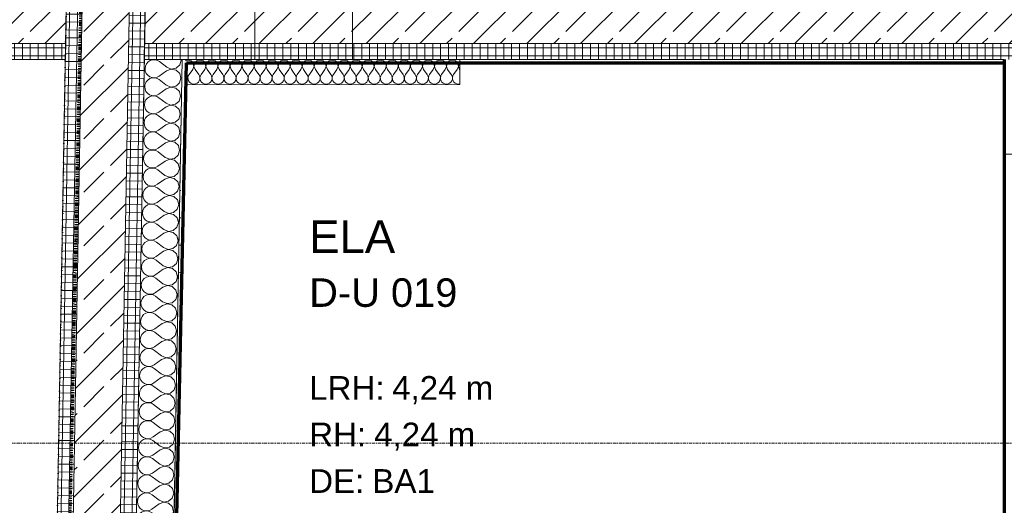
# Model space of a CAD drawing. Header units: millimetres. Extents: x 1523 to 73204, y -91281 to 10268.
# Tile 13 of 120: x 27416 to 30536, y -76298 to -74761. Entities that reach past the tile are written whole.
import ezdxf

# ---------------------------------------------------------------- set-up
doc = ezdxf.new("R2010")
doc.units = ezdxf.units.MM
for name, pattern in [('_Projekt 07 -  _  -  _  -  _  -', [7.5, 3.5, -2, 0, -2]), ('CAx_nichtHalbton', [20001.0584, 10000, -0.5292, 10000, -0.5292]), ('IMPORT-STRICHPUNKT _7_', [20, 10, -5, 0, -5]), ('Verdeckt 2x', [3.572, 2.3813, -1.1907])]:
    doc.linetypes.add(name, pattern=pattern)
for name, color, linetype, lineweight, true_color in [('10 A--Wand außen _tragend_', 7, 'Continuous', 13, 0x656565), ('90 A--Achsraster _1_50_', 7, 'IMPORT-STRICHPUNKT _7_', 13, 0x656565), ('Neubau_10 A--Wand außen _tragend_', 7, 'Continuous', 13, 0x656565), ('Neubau_10 A--Wand innen _ Ausbau', 7, 'Continuous', 13, 0x656565), ('Neubau_10 A--Wand innen _tragend_', 7, 'Continuous', 13, 0x656565), ('Neubau_10 VSI--Wärmeschutz _veritkal_', 7, 'Continuous', 13, 0x656565), ('Neubau_20 A--Gründungsbelag', 7, 'Continuous', 13, 0x656565), ('Neubau_80 A--Raum', 7, 'Continuous', 13, 0x656565), ('Xref_706_5_--_ÜP_-1_000_16_Übersichtsplan UG_IFC 2025_01_13_dwg', 7, 'Continuous', 13, 0x767676), ('XX', 7, 'Continuous', 18, 0x804040)]:
    doc.layers.add(name, color=color, linetype=linetype, lineweight=lineweight, true_color=true_color)
doc.styles.add('Arial', font='arial.ttf', dxfattribs={"height": 75})
doc.styles.add('Arial_B_1', font='txt', dxfattribs={"height": 103.174603})
doc.styles.add('Arial_B_2', font='txt', dxfattribs={"height": 90.277778})
pattern_1 = [(86.336, (0, 0), (-24.948899, 1.597632), []), (176.336, (0, 0), (1.597632, 24.948899), [])]
pattern_2 = [(131.336, (0, 0), (90.10192, 79.25683), []), (131.336, (-45.05, -39.63), (90.10192, 79.25683), [90, -30])]
pattern_3 = [(86.336, (0, 0), (-86.42598, 5.53439), [0, -50]), (86.336, (-41.615, 27.72), (-86.42598, 5.53439), [0, -50])]
pattern_4 = [(355.336, (0, 0), (2.032807, 24.917217), []), (85.336, (0, 0), (-24.917217, 2.032807), [])]

# ---------------------------------------------------------------- blocks, each defined once
blk = doc.blocks.new('Xref_706_5_--_ÜP_-1_000_11_Übersichtsplan UG_IFC 2024_09_30_dwg__X17-41959580-SuD_-1UG gesamt Plot  - Blatt 7')
at = {"layer": 'Neubau_10 VSI--Wärmeschutz _veritkal_', "color": 9, "true_color": 0xcbcbcb, "flags": 128}
for points in [[(63717.7, -105494.8), (63717.8, -105499.4), (63716.5, -105504.5), (63713.9, -105509), (63710.1, -105512.7), (63705.5, -105515.2), (63700.3, -105516.3), (63695.1, -105516), (63690.1, -105514.2), (63685.8, -105511.2), (63672, -105498.1), (63662.7, -105493.3), (63652.3, -105494.1), (63643.9, -105500.3), (63640, -105509.9), (63641.7, -105520.2), (63648.6, -105528), (63658.5, -105531.1), (63668.6, -105528.4), (63685, -105518.7)], [(63650.3, -105487.3), (63652.8, -105490.1), (63662.7, -105493.2), (63672.8, -105490.6), (63673.8, -105489.9)], [(63685, -105518.7), (63689.9, -105516.7), (63695.1, -105516.1), (63700.3, -105516.9), (63705, -105519.2), (63709, -105522.6), (63711.9, -105527), (63713.5, -105532), (63713.6, -105537.2), (63712.3, -105542.3), (63709.7, -105546.9), (63705.9, -105550.5), (63701.3, -105553), (63696.1, -105554.1), (63690.9, -105553.8), (63685.9, -105552.1), (63681.6, -105549), (63667.8, -105536), (63658.5, -105531.2), (63648.1, -105532), (63639.7, -105538.1), (63635.8, -105547.8), (63637.5, -105558), (63644.4, -105565.9), (63654.3, -105568.9), (63664.4, -105566.3), (63680.8, -105556.6)], [(63680.8, -105556.6), (63685.7, -105554.6), (63690.9, -105554), (63696.1, -105554.8), (63700.8, -105557), (63704.8, -105560.5), (63707.7, -105564.8), (63709.3, -105569.9), (63709.4, -105575.1), (63708.1, -105580.2), (63705.5, -105584.7), (63701.7, -105588.4), (63697.1, -105590.9), (63691.9, -105592), (63686.7, -105591.7), (63681.7, -105589.9), (63677.4, -105586.9), (63663.6, -105573.9), (63654.3, -105569.1), (63643.9, -105569.9), (63635.5, -105576), (63631.6, -105585.6), (63633.3, -105595.9), (63640.2, -105603.7), (63650.1, -105606.8), (63660.2, -105604.1), (63676.6, -105594.5)], [(63676.6, -105594.5), (63681.5, -105592.4), (63686.7, -105591.8), (63691.9, -105592.7), (63696.6, -105594.9), (63700.6, -105598.3), (63703.5, -105602.7), (63705.1, -105607.7), (63705.2, -105613), (63703.9, -105618.1), (63701.3, -105622.6), (63697.5, -105626.3), (63692.9, -105628.7), (63687.7, -105629.9), (63682.5, -105629.5), (63677.5, -105627.8), (63673.2, -105624.8), (63659.4, -105611.7), (63650.1, -105606.9), (63639.7, -105607.7), (63631.3, -105613.9), (63627.4, -105623.5), (63629.1, -105633.8), (63636, -105641.6), (63645.9, -105644.6), (63656, -105642), (63672.4, -105632.3)], [(63672.4, -105632.3), (63677.3, -105630.3), (63682.5, -105629.7), (63687.7, -105630.5), (63692.4, -105632.7), (63696.4, -105636.2), (63699.3, -105640.6), (63700.9, -105645.6), (63701, -105650.8), (63699.7, -105655.9), (63697.1, -105660.5), (63693.3, -105664.1), (63688.7, -105666.6), (63683.5, -105667.7), (63678.3, -105667.4), (63673.3, -105665.7), (63669, -105662.6), (63655.2, -105649.6), (63645.9, -105644.8), (63635.5, -105645.6), (63627.1, -105651.7), (63623.2, -105661.4), (63624.9, -105671.6), (63631.8, -105679.5), (63641.7, -105682.5), (63651.8, -105679.9), (63668.2, -105670.2), (63673.1, -105668.2), (63678.3, -105667.6), (63683.5, -105668.4), (63688.2, -105670.6), (63692.2, -105674), (63695.1, -105678.4), (63696.7, -105683.4), (63696.8, -105688.7), (63695.5, -105693.8), (63692.9, -105698.3), (63689.1, -105702), (63684.5, -105704.5), (63679.3, -105705.6), (63674.1, -105705.3), (63669.1, -105703.5), (63664.8, -105700.5), (63651, -105687.4), (63641.7, -105682.7), (63631.3, -105683.5), (63622.9, -105689.6), (63619, -105699.2), (63620.7, -105709.5), (63627.6, -105717.3), (63637.5, -105720.4), (63647.6, -105717.7), (63664, -105708.1), (63668.8, -105706), (63674.1, -105705.4), (63679.3, -105706.2), (63684, -105708.5), (63688, -105711.9), (63690.9, -105716.3), (63692.5, -105721.3), (63692.6, -105726.6), (63691.3, -105731.7), (63688.7, -105736.2), (63684.9, -105739.9), (63680.3, -105742.3), (63675.1, -105743.5), (63669.9, -105743.1), (63664.9, -105741.4), (63660.6, -105738.3), (63646.8, -105725.3), (63637.5, -105720.5), (63627.1, -105721.3), (63618.7, -105727.5), (63614.8, -105737.1), (63616.5, -105747.4), (63623.4, -105755.2), (63633.3, -105758.2), (63643.4, -105755.6), (63659.8, -105745.9)], [(63659.8, -105745.9), (63664.6, -105743.9), (63669.9, -105743.3), (63675.1, -105744.1), (63679.8, -105746.3), (63683.8, -105749.8), (63686.7, -105754.2), (63688.3, -105759.2), (63688.4, -105764.4), (63687.1, -105769.5), (63684.5, -105774.1), (63680.7, -105777.7), (63676.1, -105780.2), (63670.9, -105781.3), (63665.7, -105781), (63660.7, -105779.2), (63656.4, -105776.2), (63642.6, -105763.2), (63633.3, -105758.4), (63622.9, -105759.2), (63614.5, -105765.3), (63610.6, -105775), (63612.3, -105785.2), (63619.2, -105793), (63629.1, -105796.1), (63639.2, -105793.5), (63655.6, -105783.8)], [(63655.6, -105783.8), (63660.4, -105781.8), (63665.7, -105781.1), (63670.9, -105782), (63675.6, -105784.2), (63679.6, -105787.6), (63682.5, -105792), (63684.1, -105797), (63684.2, -105802.3), (63682.9, -105807.4), (63680.3, -105811.9), (63676.5, -105815.6), (63671.9, -105818.1), (63666.7, -105819.2), (63661.5, -105818.9), (63656.5, -105817.1), (63652.2, -105814.1), (63638.3, -105801), (63629.1, -105796.3), (63618.7, -105797), (63610.3, -105803.2), (63606.4, -105812.8), (63608.1, -105823.1), (63615, -105830.9), (63624.9, -105834), (63635, -105831.3), (63651.4, -105821.6), (63656.2, -105819.6), (63661.5, -105819), (63666.7, -105819.8), (63671.4, -105822.1), (63675.4, -105825.5), (63678.3, -105829.9), (63679.9, -105834.9), (63680, -105840.2), (63678.7, -105845.2), (63676.1, -105849.8), (63672.3, -105853.4), (63667.7, -105855.9), (63662.5, -105857), (63657.3, -105856.7), (63652.3, -105855), (63648, -105851.9), (63634.1, -105838.9), (63624.9, -105834.1), (63614.5, -105834.9), (63606.1, -105841), (63602.2, -105850.7), (63603.9, -105860.9), (63610.8, -105868.8), (63620.7, -105871.8), (63630.8, -105869.2), (63647.2, -105859.5)], [(63647.2, -105859.5), (63652, -105857.5), (63657.3, -105856.9), (63662.5, -105857.7), (63667.2, -105859.9), (63671.2, -105863.4), (63674.1, -105867.7), (63675.7, -105872.8), (63675.8, -105878), (63674.5, -105883.1), (63671.9, -105887.7), (63668.1, -105891.3), (63663.5, -105893.8), (63658.3, -105894.9), (63653.1, -105894.6), (63648.1, -105892.8), (63643.8, -105889.8), (63629.9, -105876.8), (63620.7, -105872), (63610.3, -105872.8), (63601.9, -105878.9), (63598, -105888.5), (63599.7, -105898.8), (63606.6, -105906.6), (63616.5, -105909.7), (63626.6, -105907), (63643, -105897.4)], [(63643, -105897.4), (63647.8, -105895.3), (63653.1, -105894.7), (63658.3, -105895.6), (63663, -105897.8), (63667, -105901.2), (63669.9, -105905.6), (63671.5, -105910.6), (63671.6, -105915.9), (63670.3, -105921), (63667.7, -105925.5), (63663.9, -105929.2), (63659.3, -105931.6), (63654.1, -105932.8), (63648.9, -105932.4), (63643.9, -105930.7), (63639.6, -105927.7), (63625.7, -105914.6), (63616.5, -105909.8), (63606.1, -105910.6), (63597.7, -105916.8), (63593.8, -105926.4), (63595.5, -105936.7), (63602.4, -105944.5), (63612.3, -105947.5), (63622.4, -105944.9), (63638.8, -105935.2)], [(63638.8, -105935.2), (63643.6, -105933.2), (63648.9, -105932.6), (63654, -105933.4), (63658.8, -105935.6), (63662.8, -105939.1), (63665.7, -105943.5), (63667.3, -105948.5), (63667.4, -105953.7), (63666.1, -105958.8), (63663.5, -105963.4), (63659.7, -105967), (63655.1, -105969.5), (63649.9, -105970.6), (63644.7, -105970.3), (63639.7, -105968.6), (63635.4, -105965.5), (63621.5, -105952.5), (63612.3, -105947.7), (63601.9, -105948.5), (63593.5, -105954.6), (63589.6, -105964.3), (63591.3, -105974.5), (63598.2, -105982.4), (63608.1, -105985.4), (63618.2, -105982.8), (63634.6, -105973.1)], [(63634.6, -105973.1), (63639.4, -105971.1), (63644.7, -105970.5), (63649.8, -105971.3), (63654.6, -105973.5), (63658.6, -105976.9), (63661.5, -105981.3), (63663.1, -105986.3), (63663.2, -105991.6), (63661.9, -105996.7), (63659.3, -106001.2), (63655.5, -106004.9), (63650.9, -106007.4), (63645.7, -106008.5), (63640.5, -106008.2), (63635.5, -106006.4), (63631.2, -106003.4), (63617.3, -105990.3), (63608.1, -105985.6), (63597.7, -105986.4), (63589.3, -105992.5), (63585.4, -106002.1), (63587.1, -106012.4), (63594, -106020.2), (63603.9, -106023.3), (63614, -106020.6), (63630.4, -106011)], [(63630.4, -106011), (63635.2, -106008.9), (63640.5, -106008.3), (63645.6, -106009.2), (63650.4, -106011.4), (63654.4, -106014.8), (63657.3, -106019.2), (63658.9, -106024.2), (63659, -106029.5), (63657.7, -106034.6), (63655.1, -106039.1), (63651.3, -106042.8), (63646.7, -106045.2), (63641.5, -106046.4), (63636.3, -106046), (63631.3, -106044.3), (63627, -106041.2), (63613.1, -106028.2), (63603.9, -106023.4), (63593.5, -106024.2), (63585.1, -106030.4), (63581.2, -106040), (63582.9, -106050.3), (63589.8, -106058.1), (63599.7, -106061.1), (63609.8, -106058.5), (63626.2, -106048.8)], [(63626.2, -106048.8), (63631, -106046.8), (63636.3, -106046.2), (63641.4, -106047), (63646.2, -106049.2), (63650.2, -106052.7), (63653.1, -106057.1), (63654.6, -106062.1), (63654.8, -106067.3), (63653.5, -106072.4), (63650.9, -106077), (63647.1, -106080.6), (63642.5, -106083.1), (63637.3, -106084.2), (63632.1, -106083.9), (63627.1, -106082.1), (63622.8, -106079.1), (63608.9, -106066.1), (63599.7, -106061.3), (63589.3, -106062.1), (63580.9, -106068.2), (63577, -106077.9), (63578.7, -106088.1), (63585.6, -106096), (63595.5, -106099), (63605.6, -106096.4), (63622, -106086.7)], [(63622, -106086.7), (63626.8, -106084.7), (63632.1, -106084), (63637.2, -106084.9), (63642, -106087.1), (63646, -106090.5), (63648.9, -106094.9), (63650.4, -106099.9), (63650.6, -106105.2), (63649.3, -106110.3), (63646.7, -106114.8), (63642.9, -106118.5), (63638.3, -106121), (63633.1, -106122.1), (63627.9, -106121.8), (63622.9, -106120), (63618.6, -106117), (63604.7, -106103.9), (63595.5, -106099.2), (63585.1, -106099.9), (63576.7, -106106.1), (63572.8, -106115.7), (63574.5, -106126), (63581.4, -106133.8), (63591.3, -106136.9), (63601.4, -106134.2), (63617.8, -106124.5)], [(63617.8, -106124.5), (63622.6, -106122.5), (63627.9, -106121.9), (63633, -106122.7), (63637.8, -106125), (63641.8, -106128.4), (63644.7, -106132.8), (63646.2, -106137.8), (63646.4, -106143.1), (63645.1, -106148.1), (63642.5, -106152.7), (63638.7, -106156.3), (63634, -106158.8), (63628.9, -106159.9), (63623.7, -106159.6), (63618.7, -106157.9), (63614.4, -106154.8), (63600.5, -106141.8), (63591.3, -106137), (63580.9, -106137.8), (63572.5, -106143.9), (63568.6, -106153.6), (63570.3, -106163.8), (63577.2, -106171.7), (63587.1, -106174.7), (63597.2, -106172.1), (63613.6, -106162.4)], [(63613.6, -106162.4), (63618.4, -106160.4), (63623.7, -106159.8), (63628.8, -106160.6), (63633.6, -106162.8), (63637.6, -106166.3), (63640.5, -106170.6), (63642, -106175.7), (63642.2, -106180.9), (63640.9, -106186), (63638.3, -106190.6), (63634.5, -106194.2), (63629.8, -106196.7), (63624.7, -106197.8), (63619.5, -106197.5), (63614.5, -106195.7), (63610.2, -106192.7), (63596.3, -106179.7), (63587.1, -106174.9), (63576.7, -106175.7), (63568.3, -106181.8), (63564.4, -106191.4), (63566.1, -106201.7), (63573, -106209.5), (63582.9, -106212.6), (63593, -106210), (63609.4, -106200.3)], [(63609.4, -106200.3), (63614.2, -106198.3), (63619.5, -106197.6), (63624.6, -106198.5), (63629.4, -106200.7), (63633.4, -106204.1), (63636.3, -106208.5), (63637.8, -106213.5), (63638, -106218.8), (63636.7, -106223.9), (63634.1, -106228.4), (63630.3, -106232.1), (63625.6, -106234.6), (63620.5, -106235.7), (63615.3, -106235.3), (63610.3, -106233.6), (63606, -106230.6), (63592.1, -106217.5), (63582.9, -106212.7), (63572.5, -106213.5), (63564.1, -106219.7), (63560.2, -106229.3), (63561.9, -106239.6), (63568.7, -106247.4), (63578.7, -106250.5), (63588.8, -106247.8), (63605.2, -106238.1)], [(63605.2, -106238.1), (63610, -106236.1), (63615.2, -106235.5), (63620.4, -106236.3), (63625.2, -106238.5), (63629.2, -106242), (63632.1, -106246.4), (63633.6, -106251.4), (63633.8, -106256.6), (63632.5, -106261.7), (63629.9, -106266.3), (63626.1, -106269.9), (63621.4, -106272.4), (63616.3, -106273.5), (63611.1, -106273.2), (63606.1, -106271.5), (63601.8, -106268.4), (63587.9, -106255.4), (63578.7, -106250.6), (63568.3, -106251.4), (63559.9, -106257.5), (63556, -106267.2), (63557.7, -106277.4), (63564.5, -106285.3), (63574.5, -106288.3), (63584.6, -106285.7), (63601, -106276)], [(63601, -106276), (63605.8, -106274), (63611, -106273.4), (63616.2, -106274.2), (63621, -106276.4), (63625, -106279.8), (63627.9, -106284.2), (63629.4, -106289.3), (63629.6, -106294.5), (63628.3, -106299.6), (63625.7, -106304.1), (63621.9, -106307.8), (63617.2, -106310.3), (63612.1, -106311.4), (63606.9, -106311.1), (63601.9, -106309.3), (63597.6, -106306.3), (63583.7, -106293.2), (63574.5, -106288.5), (63564.1, -106289.3), (63555.7, -106295.4), (63551.8, -106305), (63553.5, -106315.3), (63560.3, -106323.1), (63570.3, -106326.2), (63580.4, -106323.5), (63596.8, -106313.9)], [(63549, -106351.5), (63547.6, -106342.9), (63551.5, -106333.3), (63559.9, -106327.1), (63570.3, -106326.3), (63579.5, -106331.1), (63593.4, -106344.2), (63597.7, -106347.2), (63602.7, -106348.9), (63607.9, -106349.3), (63613, -106348.1), (63617.7, -106345.7), (63621.5, -106342), (63624.1, -106337.5), (63625.4, -106332.4), (63625.2, -106327.1), (63623.7, -106322.1), (63620.8, -106317.7), (63616.8, -106314.3), (63612, -106312.1), (63606.8, -106311.2), (63601.6, -106311.8), (63596.8, -106313.9)], [(63619.7, -106360.6), (63619.5, -106360), (63616.6, -106355.6), (63612.6, -106352.1), (63607.8, -106349.9), (63602.6, -106349.1), (63597.4, -106349.7), (63592.6, -106351.7), (63585.1, -106356.1)]]:
    blk.add_lwpolyline(points, dxfattribs=at)
blk = doc.blocks.new('Xref_706_5_--_ÜP_-1_000_11_Übersichtsplan UG_IFC 2024_09_30_dwg__X412-41959985-SuD_-1UG gesamt Plot  - Blatt 7')
at = {"layer": '10 A--Wand außen _tragend_', "color": 9, "true_color": 0xcbcbcb, "flags": 128}
for points in [[(63610.2, -106486.7), (63616.2, -106488.3), (63624.1, -106488.2), (63631.7, -106486), (63638.3, -106481.8), (63643.6, -106475.9), (63647.1, -106468.8), (63648.4, -106461.1), (63647.6, -106453.2), (63644.7, -106445.9), (63630.7, -106421), (63627, -106405.9), (63631.8, -106391), (63643.7, -106380.9), (63659.2, -106378.6), (63673.5, -106384.8), (63682.5, -106397.5), (63683.4, -106413.1), (63676, -106426.9), (63656.1, -106447.4), (63651.4, -106453.7), (63648.7, -106461.1), (63648, -106469), (63649.6, -106476.7), (63653.2, -106483.7), (63658.6, -106489.5), (63665.3, -106493.5), (63672.9, -106495.6), (63680.8, -106495.5), (63688.4, -106493.3), (63695, -106489.1), (63700.3, -106483.2), (63703.7, -106476.1), (63705.1, -106468.4), (63704.3, -106460.5), (63701.4, -106453.2), (63687.3, -106428.3), (63683.6, -106413.2), (63688.5, -106398.3), (63700.4, -106388.2), (63715.8, -106385.9), (63730.2, -106392.1), (63739.2, -106404.8), (63740.1, -106420.4), (63732.7, -106434.2), (63712.8, -106454.6), (63708.1, -106461), (63705.3, -106468.4), (63704.7, -106476.2), (63706.3, -106484), (63709.9, -106491), (63715.2, -106496.8), (63722, -106500.8), (63729.6, -106502.9), (63737.5, -106502.8), (63745, -106500.6), (63751.7, -106496.4), (63757, -106490.5), (63760.4, -106483.4), (63761.8, -106475.7), (63761, -106467.8), (63758.1, -106460.5)], [(63621.6, -106384.2), (63625.8, -106390.2), (63626.7, -106405.8), (63619.3, -106419.6), (63617.4, -106421.5)], [(63758.1, -106460.5), (63744, -106435.6), (63740.3, -106420.5), (63745.2, -106405.6), (63757.1, -106395.5), (63772.5, -106393.2), (63786.9, -106399.3), (63795.8, -106412.1), (63796.8, -106427.7), (63789.3, -106441.5), (63769.4, -106461.9), (63764.8, -106468.3), (63762, -106475.7), (63761.4, -106483.5), (63762.9, -106491.3), (63766.5, -106498.3), (63771.9, -106504), (63778.7, -106508.1), (63786.3, -106510.2), (63794.1, -106510.1), (63801.7, -106507.9), (63808.4, -106503.7), (63813.6, -106497.8), (63817.1, -106490.7), (63818.5, -106482.9), (63817.7, -106475.1), (63814.8, -106467.8), (63800.7, -106442.9), (63797, -106427.7), (63801.8, -106412.9), (63813.7, -106402.8), (63829.2, -106400.5), (63843.5, -106406.6), (63852.5, -106419.4), (63853.4, -106435), (63846, -106448.7), (63826.1, -106469.2), (63821.4, -106475.6), (63818.7, -106483), (63818.1, -106490.8), (63819.6, -106498.6), (63823.2, -106505.6), (63828.6, -106511.3), (63835.3, -106515.4), (63842.9, -106517.5), (63850.8, -106517.4), (63858.4, -106515.2), (63865, -106511), (63870.3, -106505.1), (63873.8, -106498), (63875.1, -106490.2), (63874.3, -106482.4), (63871.4, -106475.1), (63857.4, -106450.2), (63853.7, -106435), (63858.5, -106420.2), (63870.4, -106410.1), (63885.9, -106407.8), (63900.2, -106413.9), (63909.2, -106426.7), (63910.1, -106442.3), (63902.7, -106456), (63882.8, -106476.5), (63878.1, -106482.9), (63875.4, -106490.3), (63874.7, -106498.1), (63876.3, -106505.9), (63879.9, -106512.9), (63885.3, -106518.6), (63892, -106522.7), (63899.6, -106524.8), (63907.5, -106524.7), (63915.1, -106522.5), (63921.7, -106518.3), (63927, -106512.4), (63930.4, -106505.3), (63931.8, -106497.5), (63931, -106489.7), (63928.1, -106482.4), (63914, -106457.5), (63910.3, -106442.3), (63915.2, -106427.5), (63927.1, -106417.4), (63942.5, -106415.1), (63956.9, -106421.2), (63965.9, -106434), (63966.8, -106449.6), (63959.4, -106463.3), (63939.5, -106483.8), (63934.8, -106490.2), (63932, -106497.6), (63931.4, -106505.4), (63933, -106513.1), (63936.6, -106520.2), (63941.9, -106525.9), (63948.7, -106530), (63956.3, -106532.1), (63964.2, -106532), (63971.7, -106529.8), (63978.4, -106525.5), (63983.7, -106519.7), (63987.1, -106512.6), (63988.5, -106504.8), (63987.7, -106497), (63984.8, -106489.7), (63970.7, -106464.8), (63967, -106449.6), (63971.9, -106434.8), (63983.8, -106424.7), (63999.2, -106422.4), (64013.6, -106428.5), (64022.5, -106441.3), (64023.5, -106456.9), (64016.1, -106470.6), (63996.1, -106491.1), (63991.5, -106497.5), (63988.7, -106504.9), (63988.1, -106512.7), (63989.6, -106520.4), (63993.2, -106527.5), (63998.6, -106533.2), (64005.4, -106537.3), (64013, -106539.4), (64020.9, -106539.3), (64028.4, -106537.1), (64035.1, -106532.8), (64040.3, -106527), (64043.8, -106519.9), (64045.2, -106512.1), (64044.4, -106504.3), (64041.5, -106496.9), (64027.4, -106472.1), (64023.7, -106456.9), (64028.5, -106442.1), (64040.4, -106432), (64055.9, -106429.7), (64070.2, -106435.8), (64079.2, -106448.6), (64080.1, -106464.2), (64072.7, -106477.9), (64052.8, -106498.4), (64048.1, -106504.8), (64045.4, -106512.1), (64044.8, -106520), (64046.3, -106527.7), (64049.9, -106534.7), (64055.3, -106540.5), (64062, -106544.6), (64069.6, -106546.7), (64077.5, -106546.6), (64085.1, -106544.3), (64091.7, -106540.1), (64097, -106534.3), (64100.5, -106527.2), (64101.8, -106519.4), (64101.1, -106511.6), (64098.1, -106504.2), (64084.1, -106479.4), (64080.4, -106464.2), (64085.2, -106449.4), (64097.1, -106439.3), (64112.6, -106437), (64126.9, -106443.1), (64135.9, -106455.9), (64136.8, -106471.5), (64129.4, -106485.2), (64109.5, -106505.7), (64104.8, -106512), (64102.1, -106519.4), (64101.4, -106527.3), (64103, -106535), (64106.6, -106542), (64112, -106547.8), (64118.7, -106551.9), (64126.3, -106554), (64134.2, -106553.9), (64141.8, -106551.6), (64148.4, -106547.4), (64153.7, -106541.5), (64157.1, -106534.5), (64158.5, -106526.7), (64157.7, -106518.9), (64154.8, -106511.5), (64140.7, -106486.7), (64137, -106471.5), (64141.9, -106456.6), (64153.8, -106446.6), (64169.2, -106444.2), (64183.6, -106450.4), (64192.6, -106463.2), (64193.5, -106478.8), (64186.1, -106492.5), (64166.2, -106513), (64161.5, -106519.3), (64158.7, -106526.7), (64158.1, -106534.6), (64159.7, -106542.3), (64163.3, -106549.3), (64168.6, -106555.1), (64175.4, -106559.2), (64183, -106561.2), (64190.9, -106561.2), (64198.4, -106558.9), (64205.1, -106554.7), (64210.4, -106548.8), (64213.8, -106541.8), (64215.2, -106534), (64214.4, -106526.1), (64211.5, -106518.8)], [(64211.5, -106518.8), (64197.4, -106494), (64193.7, -106478.8), (64198.6, -106463.9), (64210.5, -106453.9), (64225.9, -106451.5), (64240.3, -106457.7), (64249.2, -106470.5), (64250.2, -106486.1), (64242.8, -106499.8), (64222.8, -106520.3), (64218.2, -106526.6), (64215.4, -106534), (64214.8, -106541.9), (64216.3, -106549.6), (64219.9, -106556.6), (64225.3, -106562.4), (64232.1, -106566.5), (64239.7, -106568.5), (64247.6, -106568.5), (64255.1, -106566.2), (64261.8, -106562), (64267, -106556.1), (64270.5, -106549), (64271.9, -106541.3), (64271.1, -106533.4), (64268.2, -106526.1), (64254.1, -106501.3), (64250.4, -106486.1), (64255.2, -106471.2), (64267.2, -106461.1), (64282.6, -106458.8), (64296.9, -106465), (64305.9, -106477.8), (64306.8, -106493.3), (64299.4, -106507.1), (64279.5, -106527.6), (64274.8, -106533.9), (64272.1, -106541.3), (64271.5, -106549.2), (64273, -106556.9), (64276.6, -106563.9), (64282, -106569.7), (64288.7, -106573.8), (64296.3, -106575.8), (64304.2, -106575.7), (64311.8, -106573.5), (64318.5, -106569.3), (64323.7, -106563.4), (64327.2, -106556.3), (64328.5, -106548.6), (64327.8, -106540.7), (64324.9, -106533.4), (64310.8, -106508.5), (64307.1, -106493.4), (64311.9, -106478.5), (64323.8, -106468.4), (64339.3, -106466.1), (64353.6, -106472.3), (64362.6, -106485), (64363.5, -106500.6), (64356.1, -106514.4), (64336.2, -106534.9), (64331.5, -106541.2), (64328.8, -106548.6), (64328.1, -106556.5), (64329.7, -106564.2), (64333.3, -106571.2), (64338.7, -106577), (64345.4, -106581), (64353, -106583.1), (64360.9, -106583), (64368.5, -106580.8), (64375.1, -106576.6), (64380.4, -106570.7), (64383.8, -106563.6), (64385.2, -106555.9), (64384.4, -106548), (64381.5, -106540.7), (64367.4, -106515.8), (64363.7, -106500.7), (64368.6, -106485.8), (64380.5, -106475.7), (64395.9, -106473.4), (64410.3, -106479.6), (64419.3, -106492.3), (64420.2, -106507.9), (64412.8, -106521.7), (64392.9, -106542.2), (64388.2, -106548.5), (64385.4, -106555.9), (64384.8, -106563.8), (64386.4, -106571.5), (64390, -106578.5), (64395.3, -106584.3), (64402.1, -106588.3), (64409.7, -106590.4), (64417.6, -106590.3), (64425.1, -106588.1), (64431.8, -106583.9), (64437.1, -106578), (64440.5, -106570.9), (64441.9, -106563.2), (64441.1, -106555.3), (64438.2, -106548), (64424.1, -106523.1), (64420.4, -106508), (64425.3, -106493.1), (64437.2, -106483), (64452.6, -106480.7), (64467, -106486.9), (64476, -106499.6), (64476.9, -106515.2), (64469.5, -106529), (64449.5, -106549.4), (64444.9, -106555.8), (64442.1, -106563.2), (64441.5, -106571), (64443, -106578.8), (64446.6, -106585.8), (64452, -106591.6), (64458.8, -106595.6), (64466.4, -106597.7), (64474.3, -106597.6), (64481.8, -106595.4), (64488.5, -106591.2), (64493.7, -106585.3), (64497.2, -106578.2), (64498.6, -106570.5), (64497.8, -106562.6), (64494.9, -106555.3), (64480.8, -106530.4), (64477.1, -106515.3), (64481.9, -106500.4), (64493.9, -106490.3), (64509.3, -106488), (64523.6, -106494.1), (64532.6, -106506.9), (64533.5, -106522.5), (64526.1, -106536.3), (64506.2, -106556.7), (64501.5, -106563.1), (64498.8, -106570.5), (64498.2, -106578.3), (64499.7, -106586.1), (64503.3, -106593.1), (64508.7, -106598.8), (64515.4, -106602.9), (64523, -106605), (64530.9, -106604.9), (64538.5, -106602.7), (64545.2, -106598.5), (64550.4, -106592.6), (64553.9, -106585.5), (64555.2, -106577.7), (64554.5, -106569.9), (64551.6, -106562.6), (64537.5, -106537.7), (64533.8, -106522.5), (64538.6, -106507.7), (64550.5, -106497.6), (64566, -106495.3), (64580.3, -106501.4), (64589.3, -106514.2), (64590.2, -106529.8), (64582.8, -106543.5), (64562.9, -106564), (64558.2, -106570.4), (64555.5, -106577.8), (64554.8, -106585.6), (64556.4, -106593.4), (64560, -106600.4), (64565.4, -106606.1), (64572.1, -106610.2), (64579.7, -106612.3), (64587.6, -106612.2), (64595.2, -106610), (64601.8, -106605.8), (64607.1, -106599.9), (64610.5, -106592.8), (64611.9, -106585), (64611.1, -106577.2), (64608.2, -106569.9)], [(64608.2, -106569.9), (64594.1, -106545), (64590.4, -106529.8), (64595.3, -106515), (64607.2, -106504.9), (64622.6, -106502.6), (64637, -106508.7), (64646, -106521.5), (64646.9, -106537.1), (64639.5, -106550.8), (64619.6, -106571.3), (64614.9, -106577.7), (64612.2, -106585.1), (64611.5, -106592.9), (64613.1, -106600.7), (64616.7, -106607.7), (64622, -106613.4), (64628.8, -106617.5), (64636.4, -106619.6), (64644.3, -106619.5), (64651.8, -106617.3), (64658.5, -106613.1), (64663.8, -106607.2), (64667.2, -106600.1), (64668.6, -106592.3), (64667.8, -106584.5), (64664.9, -106577.2)], [(64664.9, -106577.2), (64650.8, -106552.3), (64647.1, -106537.1), (64652, -106522.3), (64663.9, -106512.2), (64679.3, -106509.9), (64693.7, -106516), (64702.7, -106528.8), (64703.6, -106544.4), (64696.2, -106558.1), (64676.2, -106578.6), (64671.6, -106585), (64668.8, -106592.4), (64668.2, -106600.2), (64669.7, -106607.9), (64673.3, -106615), (64678.7, -106620.7), (64685.5, -106624.8), (64693.1, -106626.9), (64701, -106626.8), (64708.5, -106624.6), (64715.2, -106620.3), (64720.4, -106614.5), (64723.9, -106607.4), (64725.3, -106599.6), (64724.5, -106591.8), (64721.6, -106584.5)], [(64721.6, -106584.5), (64707.5, -106559.6), (64703.8, -106544.4), (64708.6, -106529.6), (64720.6, -106519.5), (64736, -106517.2), (64750.4, -106523.3), (64759.3, -106536.1), (64760.2, -106551.7), (64752.8, -106565.4), (64732.9, -106585.9), (64728.3, -106592.3), (64725.5, -106599.7), (64724.9, -106607.5), (64726.4, -106615.2), (64730, -106622.3), (64735.4, -106628), (64742.1, -106632.1), (64749.8, -106634.2), (64757.6, -106634.1), (64765.2, -106631.9), (64771.9, -106627.6), (64777.1, -106621.8), (64780.6, -106614.7), (64781.9, -106606.9), (64781.2, -106599.1), (64778.3, -106591.7), (64764.2, -106566.9), (64760.5, -106551.7), (64765.3, -106536.9), (64777.2, -106526.8), (64792.7, -106524.5), (64807, -106530.6), (64816, -106543.4), (64816.9, -106559), (64809.5, -106572.7), (64789.6, -106593.2), (64784.9, -106599.6), (64782.2, -106606.9), (64781.6, -106614.8), (64783.1, -106622.5), (64786.7, -106629.5), (64792.1, -106635.3), (64798.8, -106639.4), (64806.4, -106641.5), (64814.3, -106641.4), (64821.9, -106639.1), (64828.5, -106634.9), (64833.8, -106629.1), (64837.2, -106622), (64838.6, -106614.2), (64837.8, -106606.4), (64834.9, -106599), (64820.8, -106574.2), (64817.2, -106559), (64822, -106544.2), (64833.9, -106534.1), (64849.3, -106531.8), (64863.7, -106537.9), (64872.7, -106550.7), (64873.6, -106566.3), (64866.2, -106580), (64846.3, -106600.5), (64841.6, -106606.8), (64838.9, -106614.2), (64838.2, -106622.1), (64839.8, -106629.8), (64843.4, -106636.8), (64848.7, -106642.6), (64855.5, -106646.7), (64863.1, -106648.8), (64871, -106648.7), (64878.5, -106646.4), (64885.2, -106642.2), (64890.5, -106636.3), (64893.9, -106629.3), (64895.3, -106621.5), (64894.5, -106613.7), (64891.6, -106606.3)], [(64891.6, -106606.3), (64877.5, -106581.5), (64873.8, -106566.3), (64878.7, -106551.5), (64890.6, -106541.4), (64906, -106539), (64920.4, -106545.2), (64929.4, -106558), (64930.3, -106573.6), (64922.9, -106587.3), (64902.9, -106607.8), (64898.3, -106614.1), (64895.5, -106621.5), (64894.9, -106629.4), (64896.4, -106637.1), (64900, -106644.1), (64905.4, -106649.9), (64912.2, -106654), (64919.8, -106656), (64927.7, -106656), (64935.2, -106653.7), (64941.9, -106649.5), (64947.1, -106643.6), (64950.6, -106636.6), (64952, -106628.8), (64951.2, -106620.9), (64948.3, -106613.6), (64934.2, -106588.8), (64930.5, -106573.6), (64935.3, -106558.7), (64947.3, -106548.7), (64962.7, -106546.3), (64977.1, -106552.5), (64986, -106565.3), (64987, -106580.9), (64979.5, -106594.6), (64959.6, -106615.1), (64955, -106621.4), (64952.2, -106628.8), (64951.6, -106636.7), (64953.1, -106644.4), (64956.7, -106651.4), (64962.1, -106657.2), (64968.8, -106661.3), (64976.5, -106663.3), (64984.3, -106663.3), (64991.9, -106661), (64998.6, -106656.8), (65003.8, -106650.9), (65007.3, -106643.8), (65008.7, -106636.1), (65007.9, -106628.2), (65005, -106620.9), (64990.9, -106596.1), (64987.2, -106580.9), (64992, -106566), (65003.9, -106555.9), (65019.4, -106553.6), (65033.7, -106559.8), (65042.7, -106572.6), (65043.6, -106588.1), (65036.2, -106601.9), (65016.3, -106622.4), (65011.6, -106628.7), (65008.9, -106636.1), (65008.3, -106644), (65009.8, -106651.7), (65013.4, -106658.7), (65018.8, -106664.5), (65025.5, -106668.6), (65033.1, -106670.6), (65041, -106670.5), (65048.6, -106668.3), (65055.2, -106664.1), (65060.5, -106658.2), (65063.9, -106651.1), (65065.3, -106643.4), (65064.5, -106635.5), (65061.6, -106628.2), (65047.5, -106603.3), (65043.9, -106588.2), (65048.7, -106573.3), (65060.6, -106563.2), (65076.1, -106560.9), (65090.4, -106567.1), (65099.4, -106579.8), (65100.3, -106595.4), (65092.9, -106609.2), (65073, -106629.7), (65068.3, -106636), (65065.6, -106643.4), (65064.9, -106651.3), (65066.5, -106659), (65070.1, -106666), (65075.5, -106671.8), (65082.2, -106675.8), (65089.8, -106677.9), (65097.7, -106677.8), (65105.2, -106675.6), (65111.9, -106671.4), (65117.2, -106665.5), (65120.6, -106658.4), (65122, -106650.7), (65121.2, -106642.8), (65118.3, -106635.5), (65104.2, -106610.6), (65100.5, -106595.5), (65105.4, -106580.6), (65117.3, -106570.5), (65132.7, -106568.2), (65147.1, -106574.4), (65156.1, -106587.1), (65157, -106602.7), (65149.6, -106616.5), (65129.6, -106637), (65125, -106643.3), (65122.2, -106650.7), (65121.6, -106658.6), (65123.1, -106666.3), (65126.7, -106673.3), (65132.1, -106679.1), (65138.9, -106683.1), (65146.5, -106685.2), (65154.4, -106685.1), (65161.9, -106682.9), (65168.6, -106678.7), (65173.8, -106672.8), (65177.3, -106665.7), (65178.7, -106658), (65177.9, -106650.1), (65175, -106642.8), (65160.9, -106617.9), (65157.2, -106602.8), (65162, -106587.9), (65174, -106577.8), (65189.4, -106575.5), (65203.8, -106581.7), (65212.7, -106594.4), (65213.7, -106610), (65206.2, -106623.8), (65186.3, -106644.2), (65181.7, -106650.6), (65178.9, -106658), (65178.3, -106665.8), (65179.8, -106673.6), (65183.4, -106680.6), (65188.8, -106686.4), (65195.6, -106690.4), (65203.2, -106692.5), (65211, -106692.4), (65218.6, -106690.2), (65225.3, -106686), (65230.5, -106680.1), (65234, -106673), (65235.4, -106665.3), (65234.6, -106657.4), (65231.7, -106650.1)], [(65231.7, -106650.1), (65217.6, -106625.2), (65213.9, -106610.1), (65218.7, -106595.2), (65230.6, -106585.1), (65246.1, -106582.8), (65260.4, -106588.9), (65269.4, -106601.7), (65270.3, -106617.3), (65262.9, -106631.1), (65243, -106651.5), (65238.3, -106657.9), (65235.6, -106665.3), (65235, -106673.1), (65236.5, -106680.9), (65240.1, -106687.9), (65245.5, -106693.6), (65252.2, -106697.7), (65259.8, -106699.8), (65267.7, -106699.7), (65275.3, -106697.5), (65281.9, -106693.3), (65287.2, -106687.4), (65290.6, -106680.3), (65292, -106672.5), (65291.2, -106664.7), (65288.3, -106657.4), (65274.3, -106632.5), (65270.6, -106617.3), (65275.4, -106602.5), (65287.3, -106592.4), (65302.8, -106590.1), (65317.1, -106596.2), (65326.1, -106609), (65327, -106624.6), (65319.6, -106638.4), (65299.7, -106658.8), (65295, -106665.2), (65292.3, -106672.6), (65291.6, -106680.4), (65293.2, -106688.2), (65296.8, -106695.2), (65302.2, -106700.9), (65308.9, -106705), (65316.5, -106707.1), (65324.4, -106707), (65331.9, -106704.8), (65338.6, -106700.6), (65343.9, -106694.7), (65347.3, -106687.6), (65348.7, -106679.8), (65347.9, -106672), (65345, -106664.7), (65330.9, -106639.8), (65327.2, -106624.6), (65332.1, -106609.8), (65344, -106599.7), (65359.4, -106597.4), (65373.8, -106603.5), (65382.8, -106616.3), (65383.7, -106631.9), (65376.3, -106645.6), (65356.3, -106666.1), (65351.7, -106672.5), (65348.9, -106679.9), (65348.3, -106687.7), (65349.9, -106695.5), (65353.5, -106702.5), (65358.8, -106708.2), (65365.6, -106712.3), (65373.2, -106714.4), (65381.1, -106714.3), (65388.6, -106712.1), (65395.3, -106707.9), (65400.5, -106702), (65404, -106694.9), (65405.4, -106687.1), (65404.6, -106679.3), (65401.7, -106672)], [(65401.7, -106672), (65387.6, -106647.1), (65383.9, -106631.9), (65388.7, -106617.1), (65400.7, -106607), (65416.1, -106604.7), (65430.5, -106610.8), (65439.4, -106623.6), (65440.4, -106639.2), (65432.9, -106652.9), (65413, -106673.4), (65408.4, -106679.8), (65405.6, -106687.2), (65405, -106695), (65406.5, -106702.7), (65410.1, -106709.8), (65415.5, -106715.5), (65422.3, -106719.6), (65429.9, -106721.7), (65437.7, -106721.6), (65445.3, -106719.4), (65452, -106715.1), (65457.2, -106709.3), (65460.7, -106702.2), (65462.1, -106694.4), (65461.3, -106686.6), (65458.4, -106679.3), (65444.3, -106654.4), (65440.6, -106639.2), (65445.4, -106624.4), (65457.3, -106614.3), (65472.8, -106612), (65487.1, -106618.1), (65496.1, -106630.9), (65497, -106646.5), (65489.6, -106660.2), (65469.7, -106680.7), (65465, -106687.1), (65462.3, -106694.5), (65461.7, -106702.3), (65463.2, -106710), (65466.8, -106717.1), (65472.2, -106722.8), (65478.9, -106726.9), (65486.5, -106729), (65494.4, -106728.9), (65502, -106726.7), (65508.6, -106722.4), (65513.9, -106716.6), (65517.3, -106709.5), (65518.7, -106701.7), (65517.9, -106693.9), (65515, -106686.5), (65501, -106661.7), (65497.3, -106646.5), (65502.1, -106631.7), (65514, -106621.6), (65529.5, -106619.3), (65543.8, -106625.4), (65552.8, -106638.2), (65553.7, -106653.8), (65546.3, -106667.5), (65526.4, -106688), (65521.7, -106694.4), (65519, -106701.7), (65518.3, -106709.6), (65519.9, -106717.3), (65523.5, -106724.3), (65528.9, -106730.1), (65535.6, -106734.2), (65543.2, -106736.3), (65551.1, -106736.2), (65558.7, -106733.9), (65565.3, -106729.7), (65570.6, -106723.9), (65574, -106716.8), (65575.4, -106709), (65574.6, -106701.2), (65571.7, -106693.8), (65557.6, -106669), (65553.9, -106653.8), (65558.8, -106639), (65570.7, -106628.9), (65586.1, -106626.6), (65600.5, -106632.7), (65609.5, -106645.5), (65610.4, -106661.1), (65603, -106674.8), (65583, -106695.3), (65578.4, -106701.7), (65575.6, -106709), (65575, -106716.9), (65576.6, -106724.6), (65580.2, -106731.6), (65585.5, -106737.4), (65592.3, -106741.5), (65599.9, -106743.6), (65607.8, -106743.5), (65615.3, -106741.2), (65622, -106737), (65627.2, -106731.1), (65630.7, -106724.1), (65632.1, -106716.3), (65631.3, -106708.5), (65628.4, -106701.1)], [(65628.4, -106701.1), (65614.3, -106676.3), (65610.6, -106661.1), (65615.4, -106646.3), (65627.4, -106636.2), (65642.8, -106633.8), (65657.2, -106640), (65666.1, -106652.8), (65667.1, -106668.4), (65659.6, -106682.1), (65639.7, -106702.6), (65635.1, -106708.9), (65632.3, -106716.3), (65631.7, -106724.2), (65633.2, -106731.9), (65636.8, -106738.9), (65642.2, -106744.7), (65649, -106748.8), (65656.6, -106750.8), (65664.4, -106750.8), (65672, -106748.5), (65678.7, -106744.3), (65683.9, -106738.4), (65687.4, -106731.4), (65688.8, -106723.6), (65688, -106715.7), (65685.1, -106708.4), (65671, -106683.6), (65667.3, -106668.4), (65672.1, -106653.5), (65684, -106643.5), (65699.5, -106641.1), (65713.8, -106647.3), (65722.8, -106660.1), (65723.7, -106675.7), (65716.3, -106689.4), (65696.4, -106709.9), (65691.7, -106716.2), (65689, -106723.6), (65688.4, -106731.5), (65689.9, -106739.2), (65693.5, -106746.2), (65698.9, -106752), (65705.6, -106756.1), (65713.2, -106758.1), (65721.1, -106758.1), (65728.7, -106755.8), (65735.3, -106751.6), (65740.6, -106745.7), (65744.1, -106738.6), (65745.4, -106730.9), (65744.6, -106723), (65741.7, -106715.7)], [(65741.7, -106715.7), (65727.7, -106690.9), (65724, -106675.7), (65728.8, -106660.8), (65740.7, -106650.7), (65756.2, -106648.4), (65770.5, -106654.6), (65779.5, -106667.4), (65780.4, -106682.9), (65773, -106696.7), (65753.1, -106717.2), (65748.4, -106723.5), (65745.7, -106730.9), (65745, -106738.8), (65746.6, -106746.5), (65750.2, -106753.5), (65755.6, -106759.3), (65762.3, -106763.4), (65769.9, -106765.4), (65777.8, -106765.3), (65785.4, -106763.1), (65792, -106758.9), (65797.3, -106753), (65800.7, -106745.9), (65802.1, -106738.2), (65801.3, -106730.3), (65798.4, -106723), (65784.3, -106698.1), (65780.6, -106683), (65785.5, -106668.1), (65797.4, -106658), (65812.8, -106655.7), (65814.9, -106656.6)], [(65807, -106728.2), (65805.1, -106730.8), (65802.3, -106738.2), (65801.7, -106746.1), (65803.3, -106753.8), (65804, -106755.2)]]:
    blk.add_lwpolyline(points, dxfattribs=at)
blk = doc.blocks.new('Xref_706_5_--_ÜP_-1_000_11_Übersichtsplan UG_IFC 2024_09_30_dwg__X413-41959986-SuD_-1UG gesamt Plot  - Blatt 7')
at = {"layer": '10 A--Wand außen _tragend_', "color": 9, "true_color": 0xcbcbcb, "flags": 128}
for points in [[(63621.6, -106384.2), (63616.8, -106377.5), (63602.5, -106371.3), (63587, -106373.6), (63575.1, -106383.7), (63570.3, -106398.6), (63574, -106413.7), (63588.1, -106438.6), (63591, -106445.9), (63591.8, -106453.8), (63590.4, -106461.5), (63586.9, -106468.6), (63581.7, -106474.5), (63575, -106478.7), (63567.4, -106480.9), (63559.6, -106481), (63552, -106479), (63545.2, -106474.9), (63539.8, -106469.1), (63536.2, -106462.1), (63534.7, -106454.4), (63535.3, -106446.5), (63538.1, -106439.1), (63542.7, -106432.8), (63562.6, -106412.3), (63570.1, -106398.5), (63569.1, -106383), (63560.2, -106370.2), (63545.8, -106364), (63543.3, -106364.4)], [(63533.2, -106455.3), (63533.7, -106454.2), (63535.1, -106446.5), (63534.6, -106442.1)], [(63617.4, -106421.5), (63599.4, -106440.1), (63594.7, -106446.4), (63592, -106453.8), (63591.4, -106461.7), (63592.9, -106469.4), (63596.5, -106476.4), (63601.9, -106482.2), (63608.6, -106486.2), (63610.2, -106486.7)]]:
    blk.add_lwpolyline(points, dxfattribs=at)
blk = doc.blocks.new('Xref_706_5_--_ÜP_-1_000_11_Übersichtsplan UG_IFC 2024_09_30_dwg_Standard-Rastermarker-V7-SuD_-1UG gesamt Plot  - Blatt 7')
at = {"layer": '90 A--Achsraster _1_50_', "color": 9, "true_color": 0xcbcbcb}
blk.add_line((0, 0), (40105.2, 0), dxfattribs=at)
blk = doc.blocks.new('Xref_706_5_--_ÜP_-1_000_11_Übersichtsplan UG_IFC 2024_09_30_dwg_Standard-Rastermarker_23-41960577-SuD_-1UG gesamt Plot  - Blatt 7')
at = {"layer": '90 A--Achsraster _1_50_', "color": 9, "true_color": 0xcbcbcb, "flags": 128}
blk.add_lwpolyline([(0, 0), (750, 0), (28640.1, 0), (29390.1, 0)], dxfattribs=at)
blk = doc.blocks.new('Xref_706_5_--_ÜP_-1_000_16_Übersichtsplan UG_IFC 2025_01_13_dwg-35469238-SuD_-1UG gesamt Plot  - Blatt 7')
at = {"layer": '10 A--Wand außen _tragend_', "true_color": 0xcbcbcb}
h = blk.add_hatch(dxfattribs=at)
h.set_pattern_fill('FP_9', color=9, style=0, pattern_type=2)
h.set_pattern_definition(pattern_3)
h.paths.add_polyline_path([(68505.9, -103291.8), (68506.4, -103284.1), (68426.6, -103277.6), (68426, -103287.5), (68505.7, -103294.1), (68505.8, -103292.7)])
h = blk.add_hatch(dxfattribs=at)
h.set_pattern_fill('FP_9', color=9, style=0, pattern_type=2)
h.set_pattern_definition(pattern_3)
h.paths.add_polyline_path([(70709.4, -103463.8), (68506.4, -103284.1), (68505.7, -103294.1), (70708.8, -103473.8)])
at = {"layer": 'Neubau_10 A--Wand innen _tragend_', "true_color": 0xcbcbcb}
h = blk.add_hatch(dxfattribs=at)
h.set_pattern_fill('FP_4', color=9, style=0, pattern_type=2)
h.set_pattern_definition(pattern_2)
h.paths.add_polyline_path([(68493.7, -101447), (68654.9, -98929.8), (68505.2, -98920.2), (68218.9, -103391.1), (68368.5, -103403.3), (68410.6, -102745.5)])
h.paths.add_polyline_path([(68727.2, -97800.5), (68577.5, -97790.9), (68508.4, -98870.3), (68658.1, -98879.9), (68711.3, -98049.3)])
h.paths.add_polyline_path([(68581.6, -98900.1), (68507.8, -98880.3), (68505.8, -98910.3)])
h.paths.add_polyline_path([(68656.5, -98904.9), (68657.5, -98889.9), (68581.6, -98900.1), (68655.5, -98919.8)])
h = blk.add_hatch(dxfattribs=at)
h.set_pattern_fill('FP_12', color=9, style=0, pattern_type=2)
h.set_pattern_definition(pattern_1)
h.paths.add_polyline_path([(68593.2, -100675.3), (68708, -98883.1), (68657.5, -98889.9), (68655.5, -98919.8), (68704.8, -98933), (68654.9, -98929.8), (68368.5, -103403.3), (68418.3, -103407.3), (68592.4, -100687.8)])
h.paths.add_polyline_path([(68777.1, -97803.7), (68727.2, -97800.5), (68658.1, -98879.9), (68708, -98883.1), (68761.2, -98052.5)])
h = blk.add_hatch(dxfattribs=at)
h.set_pattern_fill('FP_23', color=9, style=0, pattern_type=2)
h.set_pattern_definition(pattern_4)
h.paths.add_polyline_path([(75186.8, -103960.4), (75186.9, -103959.5), (66800.4, -103275.3), (66796.3, -103325.2), (75183.7, -104009.4)])
h = blk.add_hatch(dxfattribs=at)
h.set_pattern_fill('FP_4', color=9, style=0, pattern_type=2)
h.set_pattern_definition(pattern_2)
h.paths.add_polyline_path([(75174.1, -104159.1), (75183.7, -104009.4), (66796.3, -103325.2), (66784.1, -103474.7), (75174.1, -104159.1)])
h = blk.add_hatch(dxfattribs=at)
h.set_pattern_fill('FP_23', color=9, style=0, pattern_type=2)
h.set_pattern_definition(pattern_4)
h.paths.add_polyline_path([(75170.9, -104209), (75174.1, -104159.1), (66784.1, -103474.7), (66780.1, -103524.5), (75170.9, -104209)])
h = blk.add_hatch(dxfattribs=at)
h.set_pattern_fill('FP_4', color=9, style=0, pattern_type=2)
h.set_pattern_definition(pattern_2)
h.paths.add_polyline_path([(68173.9, -106442.5), (68352.5, -103652.8), (68203, -103640.6), (68024.3, -106430.3)])
h = blk.add_hatch(dxfattribs=at)
h.set_pattern_fill('FP_12', color=9, style=0, pattern_type=2)
h.set_pattern_definition(pattern_1)
h.paths.add_polyline_path([(68326.1, -104847.9), (68402.3, -103656.8), (68352.5, -103652.8), (68173.9, -106442.5), (68223.7, -106446.6), (68225.6, -106417.4)])
at = {"layer": '10 A--Wand außen _tragend_', "color": 9, "true_color": 0xcbcbcb}
for p, q in [((62437.3, -102919.4), (70701.1, -103593.5)), ((70708.8, -103473.8), (68426, -103287.5)), ((70709.4, -103463.8), (68506.4, -103284.1))]:
    blk.add_line(p, q, dxfattribs=at)
at = {"layer": 'Neubau_10 A--Wand außen _tragend_', "color": 9, "true_color": 0xcbcbcb}
for p, q in [((68376.8, -103273.5), (68368.5, -103403.3)), ((68418.3, -103407.3), (68426.6, -103277.6))]:
    blk.add_line(p, q, dxfattribs=at)
at = {"layer": 'Neubau_10 A--Wand innen _ Ausbau', "color": 9, "true_color": 0xcbcbcb}
blk.add_line((68592.4, -100687.8), (68891.8, -100707), dxfattribs=at)
at = {"layer": 'Neubau_10 A--Wand innen _ Ausbau', "color": 9, "true_color": 0xcbcbcb, "flags": 128}
blk.add_lwpolyline([(68602, -100538.1), (68901.4, -100557.3), (68900.6, -100569.8), (68899.8, -100582.2), (68893.4, -100682), (68892.6, -100694.5), (68891.8, -100707), (69091.4, -100719.8), (69879.8, -100770.2)], dxfattribs=at)
at = {"layer": 'Neubau_10 A--Wand innen _tragend_', "color": 9, "true_color": 0xcbcbcb}
for p, q in [((68368.5, -103403.3), (68727.2, -97800.5)), ((66796.3, -103325.2), (75183.7, -104009.4)), ((68173.9, -106442.5), (68352.5, -103652.8))]:
    blk.add_line(p, q, dxfattribs=at)
at = {"layer": 'Neubau_10 A--Wand innen _tragend_', "color": 9, "true_color": 0xcbcbcb, "flags": 128}
for points in [[(68592.4, -100687.8), (68460.5, -102748.7), (68410.6, -102745.5), (68260.9, -102735.9), (68211, -102732.7), (68191.2, -103042.1)], [(68440.7, -103058), (68418.3, -103407.3), (68169.1, -103387), (68191.2, -103042.1), (68241.1, -103045.3), (68390.8, -103054.8), (68440.7, -103058), (68460.5, -102748.7)], [(70701.1, -103593.5), (66800.4, -103275.3), (66796.3, -103325.2), (66784.1, -103474.7), (75174.1, -104159.1), (75183.7, -104009.4), (75186.9, -103959.5), (72993.8, -103780.6)], [(66780.1, -103524.5), (70904.5, -103861), (71253.3, -103889.4), (75170.9, -104209)]]:
    blk.add_lwpolyline(points, dxfattribs=at)
blk.add_lwpolyline([(68153.1, -103636.5), (67974.5, -106426.2), (68223.7, -106446.6), (68402.3, -103656.8)], close=True, dxfattribs=at)
at = {"layer": 'Neubau_10 VSI--Wärmeschutz _veritkal_', "color": 9, "true_color": 0xcbcbcb, "flags": 128}
blk.add_lwpolyline([(68426.6, -103277.6), (68482.2, -102409.4), (68562, -102414.5), (68506.4, -103284.1), (68562, -102414.5)], dxfattribs=at)
at = {"layer": 'Neubau_20 A--Gründungsbelag', "color": 9, "true_color": 0xcbcbcb, "flags": 128}
blk.add_lwpolyline([(71091.7, -99840.8), (70995.5, -101342.7), (70845.8, -101333.1), (70877.8, -100834.1), (68592.4, -100687.8), (68482.2, -102409.4), (68562, -102414.5), (68506.4, -103284.1), (70709.4, -103463.8), (70773.3, -102465.8), (70923, -102475.4)], dxfattribs=at)
for name, p, rotation in [('Xref_706_5_--_ÜP_-1_000_11_Übersichtsplan UG_IFC 2024_09_30_dwg_Standard-Rastermarker_23-41960577-SuD_-1UG gesamt Plot  - Blatt 7', (69086.1, -111992.5), 86.33628353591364), ('Xref_706_5_--_ÜP_-1_000_11_Übersichtsplan UG_IFC 2024_09_30_dwg_Standard-Rastermarker-V7-SuD_-1UG gesamt Plot  - Blatt 7', (80823, -104670.1), 175.336283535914), ('Xref_706_5_--_ÜP_-1_000_11_Übersichtsplan UG_IFC 2024_09_30_dwg__X17-41959580-SuD_-1UG gesamt Plot  - Blatt 7', (0, 0), 2.668141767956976), ('Xref_706_5_--_ÜP_-1_000_11_Übersichtsplan UG_IFC 2024_09_30_dwg__X412-41959985-SuD_-1UG gesamt Plot  - Blatt 7', (0, 0), 2.668141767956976), ('Xref_706_5_--_ÜP_-1_000_11_Übersichtsplan UG_IFC 2024_09_30_dwg__X413-41959986-SuD_-1UG gesamt Plot  - Blatt 7', (0, 0), 2.668141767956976)]:
    blk.add_blockref(name, p, dxfattribs=dict(rotation=rotation))
at = {"layer": 'Neubau_80 A--Raum', "attachment_point": 1, "rotation": 86.3363, "line_spacing_factor": 0.941778}
for s, insert, char_height, width, style in [('4,24 m', (69469.1, -102687.5), 75, 382.894, 'Arial'), ('4,24 m', (69612.5, -102754), 75, 382.894, 'Arial'), ('D-U 019', (69143.4, -102930.1), 90.28, 546.326, 'Arial_B_2'), ('BA1', (69759.1, -102769.1), 75, 236.898, 'Arial'), ('ELA', (68960, -102918.4), 103.17, 331.775, 'Arial_B_1'), ('LRH:', (69452.3, -102949.9), 75, 284.645, 'Arial'), ('RH:', (69599.3, -102959.3), 75, 214.861, 'Arial'), ('DE:', (69746.4, -102968.7), 75, 208.434, 'Arial')]:
    blk.add_mtext(s, dxfattribs=dict(at, insert=insert, char_height=char_height, width=width, style=style))

msp = doc.modelspace()

# ---------------------------------------------------------------- linework, layer by layer
at = {"layer": 'XX', "color": 3, "linetype": '_Projekt 07 -  _  -  _  -  _  -', "lineweight": 70, "true_color": 0x00ff00}
msp.add_line((27454.136, -81976.282), (27643.876, -73165.634), dxfattribs=at)
at = {"layer": 'XX', "color": 9, "linetype": 'Verdeckt 2x', "true_color": 0xc0c0c0}
for p, q in [((27890.784, -77176.282), (27930.757, -74886.236)), ((30535.784, -74886.236), (27930.757, -74886.236)), ((30535.784, -74886.236), (30535.784, -77176.282))]:
    msp.add_line(p, q, dxfattribs=at)
at = {"layer": 'XX', "color": 7, "linetype": 'CAx_nichtHalbton', "lineweight": 70, "true_color": 0xffffff}
for p, q in [((27895.784, -77176.527), (27944.873, -74897.056)), ((27944.873, -74897.056), (30535.784, -74897.056)), ((30535.784, -74886.295), (30535.784, -77176.282))]:
    msp.add_line(p, q, dxfattribs=at)

# ---------------------------------------------------------------- block references
at = {"layer": 'Xref_706_5_--_ÜP_-1_000_16_Übersichtsplan UG_IFC 2025_01_13_dwg', "color": 9, "true_color": 0xcbcbcb, "rotation": 273.6637164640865}
msp.add_blockref('Xref_706_5_--_ÜP_-1_000_16_Übersichtsplan UG_IFC 2025_01_13_dwg-35469238-SuD_-1UG gesamt Plot  - Blatt 7', (126634.737, 0), dxfattribs=at)

doc.saveas('drawing.dxf')
